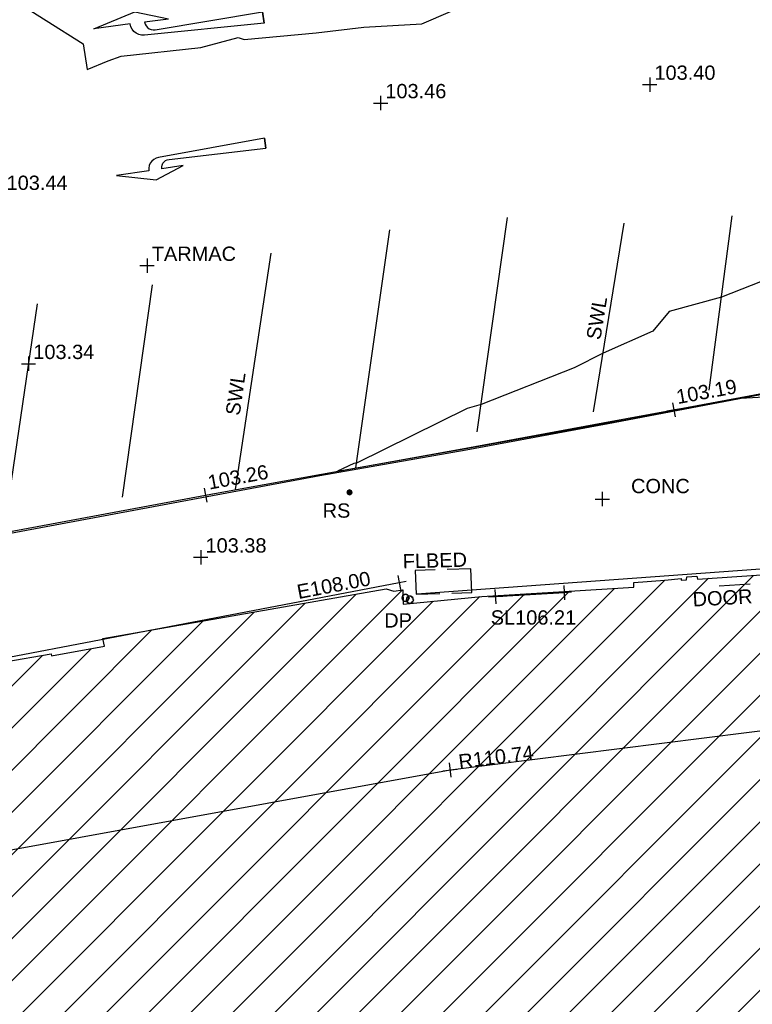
# Model space of a CAD drawing. Extents: x 635157 to 635442, y 694407 to 694910.
# Tile 46 of 104: x 635280 to 635295, y 694595 to 694615. Entities that reach past the tile are written whole.
import ezdxf

# ---------------------------------------------------------------- set-up
doc = ezdxf.new("R2010")
doc.units = 0
doc.header["$MEASUREMENT"] = 0
doc.linetypes.add('DASHED', pattern=[0.75, 0.5, -0.25])
doc.layers.get('0').update_dxf_attribs({"color": 12, "linetype": 'CONTINUOUS'})
for name, color, linetype in [('BUILDING', 5, 'CONTINUOUS'), ('CONTOURS_MINOR', 132, 'CONTINUOUS'), ('DOOR', 7, 'CONTINUOUS'), ('DOOR_TXT', 7, 'CONTINUOUS'), ('DOWNPIPE', 151, 'CONTINUOUS'), ('DOWNPIPE_TXT', 151, 'CONTINUOUS'), ('EAVE', 3, 'CONTINUOUS'), ('EAVE_LVL', 3, 'CONTINUOUS'), ('FLOWER_BED', 40, 'DASHED'), ('FLOWER_BED_TXT', 40, 'CONTINUOUS'), ('HATCHING', 4, 'CONTINUOUS'), ('KERB_BOTTOM', 172, 'CONTINUOUS'), ('KERB_BOTTOM_LVL', 172, 'CONTINUOUS'), ('KERB_TOP', 2, 'CONTINUOUS'), ('MARKINGS_WHITE_LINE', 9, 'CONTINUOUS'), ('MARKINGS_WHITE_LINE_TXT', 9, 'CONTINUOUS'), ('RIDGE', 6, 'CONTINUOUS'), ('RIDGE_LVL', 6, 'CONTINUOUS'), ('ROAD_MARKINGS', 9, 'CONTINUOUS'), ('ROADSIGN', 132, 'CONTINUOUS'), ('ROADSIGN_TXT', 132, 'CONTINUOUS'), ('SOFFIT', 212, 'CONTINUOUS'), ('SOFFIT_LVL', 212, 'CONTINUOUS'), ('SPOT_HEIGHTS', 92, 'CONTINUOUS'), ('SPOT_HEIGHTS_LVL', 92, 'CONTINUOUS'), ('TEXT', 7, 'CONTINUOUS'), ('TEXT_TXT', 7, 'CONTINUOUS')]:
    doc.layers.add(name, color=color, linetype=linetype)
doc.styles.add('Arial', font='arial.ttf')

# ---------------------------------------------------------------- blocks, each defined once
blk = doc.blocks.new('AR_R')
at = {"color": 0, "linetype": 'ByBlock', "flags": 128}
for points in [[(0.198444, -0.016666), (0.196889, -0.004222), (0.192666, 0.007778), (0.185778, 0.018222), (0.176667, 0.026889), (0.165778, 0.033333), (0.154, 0.037111), (0.141333, 0.038), (-0.5, 0.016667), (-0.5, 0.083333), (-0.5, 0.016667), (-0.5, 0.083333), (0.209333, 0.059778), (0.226, 0.057556), (0.242, 0.051778), (0.256222, 0.042667), (0.268, 0.030667), (0.276889, 0.016222), (0.282444, 0.000222), (0.284444, -0.016666), (0.5, -0.016666), (0.246, -0.083333), (0.055556, -0.016666)], [(0.198444, -0.016666), (0.055556, -0.016666)]]:
    blk.add_lwpolyline(points, dxfattribs=at)
blk = doc.blocks.new('SPOT')
at = {"color": 0, "linetype": 'ByBlock', "flags": 128}
for points in [[(-0.5, 0), (0.5, 0)], [(0, 0.5), (0, -0.5)]]:
    blk.add_lwpolyline(points, dxfattribs=at)
blk = doc.blocks.new('MH_CIR1')
at = {"color": 0, "linetype": 'ByBlock', "flags": 128}
for points in [[(0.5, 0), (0.475, 0.154), (0.404, 0.293), (0.293, 0.404), (0.154, 0.475), (0, 0.5), (-0.154, 0.475), (-0.293, 0.404), (-0.404, 0.293), (-0.475, 0.154), (-0.5, 0), (-0.475, -0.154), (-0.404, -0.293), (-0.293, -0.404), (-0.154, -0.475), (0, -0.5), (0.154, -0.475), (0.293, -0.404), (0.404, -0.293), (0.475, -0.154)], [(0.49, 0), (0.466, 0.151), (0.396, 0.288), (0.288, 0.396), (0.151, 0.466), (0, 0.49), (-0.151, 0.466), (-0.288, 0.396), (-0.396, 0.288), (-0.466, 0.151), (-0.49, 0), (-0.466, -0.151), (-0.396, -0.288), (-0.288, -0.396), (-0.151, -0.466), (0, -0.49), (0.151, -0.466), (0.288, -0.396), (0.396, -0.288), (0.466, -0.151)], [(0.471, 0), (0.448, 0.145), (0.381, 0.276), (0.276, 0.381), (0.145, 0.448), (0, 0.471), (-0.145, 0.448), (-0.276, 0.381), (-0.381, 0.276), (-0.448, 0.145), (-0.471, 0), (-0.448, -0.145), (-0.381, -0.276), (-0.276, -0.381), (-0.145, -0.448), (0, -0.471), (0.145, -0.448), (0.276, -0.381), (0.381, -0.276), (0.448, -0.145)], [(0.471, 0), (0.448, -0.145)], [(0.49, 0), (0.466, -0.151)], [(0.5, 0), (0.475, -0.154)]]:
    blk.add_lwpolyline(points, dxfattribs=at)
blk = doc.blocks.new('MH_CIR2')
at = {"color": 0, "linetype": 'ByBlock', "flags": 128}
for points in [[(0.5, 0), (0.475, 0.154), (0.404, 0.293), (0.293, 0.404), (0.154, 0.475), (0, 0.5), (-0.154, 0.475), (-0.293, 0.404), (-0.404, 0.293), (-0.475, 0.154), (-0.5, 0), (-0.475, -0.154), (-0.404, -0.293), (-0.293, -0.404), (-0.154, -0.475), (0, -0.5), (0.154, -0.475), (0.293, -0.404), (0.404, -0.293), (0.475, -0.154)], [(-0.499, -0.033), (0.033, 0.499)], [(-0.496, 0.06), (-0.06, 0.496)], [(-0.488, -0.111), (0.111, 0.488)], [(-0.467, -0.18), (0.18, 0.467)], [(-0.467, 0.179), (-0.179, 0.467)], [(-0.438, -0.241), (0.241, 0.438)], [(-0.403, -0.296), (0.296, 0.403)], [(-0.362, -0.345), (0.345, 0.362)], [(-0.315, -0.388), (0.388, 0.315)], [(-0.263, -0.425), (0.425, 0.263)], [(-0.204, -0.456), (0.456, 0.204)], [(-0.138, -0.48), (0.48, 0.138)], [(-0.064, -0.496), (0.496, 0.064)], [(0.5, 0), (0.475, -0.154)], [(0.022, -0.5), (0.5, -0.022)], [(0.128, -0.483), (0.483, -0.128)], [(0.305, -0.396), (0.396, -0.305)]]:
    blk.add_lwpolyline(points, dxfattribs=at)
blk = doc.blocks.new('AR_L')
at = {"color": 0, "linetype": 'ByBlock', "flags": 128}
for points in [[(0.198444, 0.016667), (0.196889, 0.004), (0.192667, -0.007778), (0.185778, -0.018222), (0.176667, -0.026889), (0.165778, -0.033333), (0.154, -0.037111), (0.141333, -0.038), (-0.5, -0.016666), (-0.5, -0.083333), (-0.5, -0.016666), (-0.5, -0.083333), (0.209333, -0.059778), (0.226, -0.057555), (0.242, -0.051778), (0.256222, -0.042666), (0.268, -0.030667), (0.276889, -0.016222), (0.282667, -0.000222), (0.284444, 0.016667), (0.5, 0.016667), (0.246, 0.083333), (0.055556, 0.016667)], [(0.055556, 0.016667), (0.198444, 0.016667)]]:
    blk.add_lwpolyline(points, dxfattribs=at)

msp = doc.modelspace()

# ---------------------------------------------------------------- hatches: boundary and pattern name
at = {"layer": 'HATCHING'}
h = msp.add_hatch(dxfattribs=at)
h.set_pattern_fill('ANSI31', color=256, scale=5)
h.paths.add_polyline_path([(635260.896, 694581.354), (635271.301, 694591.065), (635302.17, 694594.765), (635349.044, 694556.282), (635353.774, 694561.666), (635353.181, 694562.179), (635353.055, 694562.037), (635351.178, 694563.755), (635351.308, 694563.906), (635351.141, 694564.051), (635351.119, 694564.026), (635350.843, 694564.274), (635350.862, 694564.294), (635350.686, 694564.453), (635350.533, 694564.296), (635349.664, 694565.097), (635349.71, 694565.154), (635347.832, 694566.742), (635347.894, 694566.828), (635347.718, 694566.973), (635347.707, 694566.961), (635346.72, 694567.821), (635346.732, 694567.838), (635346.558, 694567.99), (635346.546, 694567.975), (635345.859, 694568.571), (635345.865, 694568.583), (635345.698, 694568.727), (635345.688, 694568.715), (635344.083, 694570.124), (635344.099, 694570.146), (635343.918, 694570.294), (635343.798, 694570.159), (635343.063, 694570.784), (635343.185, 694570.943), (635342.999, 694571.098), (635342.982, 694571.081), (635342.693, 694571.338), (635342.705, 694571.348), (635342.521, 694571.507), (635342.418, 694571.399), (635341.445, 694572.255), (635341.534, 694572.365), (635341.47, 694572.411), (635341.455, 694572.387), (635340.578, 694573.191), (635339.399, 694574.235), (635338.84, 694574.706), (635338.028, 694573.821), (635337.712, 694574.119), (635337.6, 694574.019), (635335.874, 694575.784), (635335.936, 694575.841), (635335.085, 694576.725), (635334.129, 694577.654), (635333.916, 694577.86), (635333.928, 694577.875), (635333.617, 694578.184), (635333.563, 694578.139), (635332.016, 694579.701), (635330.59, 694581.108), (635329.975, 694581.705), (635329.198, 694582.551), (635328.055, 694583.661), (635326.6, 694585.113), (635325.119, 694586.549), (635322.835, 694588.781), (635321.641, 694589.943), (635321.587, 694589.924), (635320.899, 694590.603), (635320.931, 694590.661), (635320.077, 694591.49), (635318.84, 694592.759), (635317.992, 694591.945), (635315.632, 694594.419), (635315.7, 694594.487), (635315.499, 694594.72), (635315.418, 694594.651), (635314.164, 694595.953), (635313.759, 694596.331), (635313.805, 694596.375), (635313.029, 694597.193), (635313.087, 694597.254), (635312.906, 694597.451), (635312.794, 694597.369), (635312.012, 694598.213), (635311.038, 694599.21), (635309.335, 694600.978), (635307.47, 694602.911), (635304.955, 694605.524), (635303.752, 694606.799), (635302.484, 694605.988), (635300.455, 694604.654), (635298.629, 694603.434), (635298.438, 694603.818), (635298.325, 694603.814), (635298.327, 694603.847), (635298.083, 694603.826), (635298.087, 694603.776), (635296.479, 694603.652), (635293.791, 694603.475), (635293.781, 694603.537), (635293.565, 694603.519), (635293.563, 694603.456), (635293.45, 694603.451), (635293.447, 694603.485), (635293.107, 694603.455), (635292.457, 694603.402), (635292.456, 694603.306), (635290.989, 694603.213), (635289.262, 694603.112), (635287.612, 694602.948), (635287.604, 694603.252), (635287.416, 694603.223), (635287.256, 694603.269), (635281.306, 694602.227), (635281.338, 694602.064), (635280.227, 694601.865), (635280.217, 694601.904), (635279.242, 694601.735), (635279.244, 694601.683), (635278.789, 694601.62), (635278.769, 694601.715), (635278.257, 694601.629), (635278.298, 694601.375), (635277.296, 694601.174), (635277.281, 694601.244), (635274.164, 694600.654), (635274.126, 694600.831), (635273.595, 694600.745), (635273.612, 694600.622), (635272.842, 694600.47), (635272.813, 694600.568), (635272.69, 694600.549), (635272.676, 694600.612), (635272.506, 694600.585), (635272.553, 694600.411), (635271.624, 694600.26), (635271.597, 694600.409), (635271.438, 694600.384), (635271.46, 694600.264), (635269.72, 694599.945), (635269.695, 694600.056), (635269.536, 694600.046), (635269.541, 694600.005), (635269.265, 694599.968), (635269.261, 694599.967), (635269.144, 694599.95), (635269.122, 694599.987), (635268.658, 694599.882), (635267.659, 694599.738), (635266.935, 694599.607), (635266.712, 694599.546), (635265.842, 694599.272), (635265.403, 694599.095), (635264.859, 694598.857), (635264.136, 694598.433), (635263.654, 694598.103), (635262.693, 694597.37), (635261.849, 694596.651), (635259.968, 694594.782), (635259.541, 694594.369), (635258.504, 694593.222), (635256.117, 694590.796), (635253.887, 694588.515), (635252.136, 694586.755), (635250.468, 694585.014), (635250.565, 694584.943), (635249.029, 694581.573), (635248.94, 694581.578), (635248.779, 694581.392), (635247.257, 694578.117), (635247.377, 694578.059), (635246.22, 694575.47), (635245.413, 694573.695), (635245.572, 694573.625), (635244.602, 694570.924), (635243.592, 694568.147), (635242.992, 694566.524), (635240.926, 694560.703), (635239.925, 694557.907), (635245.673, 694555.119), (635244.622, 694553.171), (635249.369, 694550.738)])
h.paths.add_polyline_path([(635270.502, 694638.968), (635270.355, 694639.656), (635270.099, 694640.004), (635269.974, 694639.978), (635269.234, 694643.744), (635269.342, 694643.767), (635269.322, 694643.86), (635269.242, 694644.227), (635269.151, 694644.211), (635268.126, 694649.09), (635268.266, 694649.619), (635268.08, 694650.298), (635262.499, 694648.76), (635259.61, 694648.002), (635225.189, 694638.19), (635237.908, 694599.325), (635242.215, 694595.061), (635244.529, 694597.421), (635244.865, 694597.09), (635248.377, 694600.666), (635250.023, 694602.336), (635250.364, 694602.639), (635250.72, 694602.87), (635250.698, 694602.901), (635252.308, 694603.821), (635255.825, 694605.85), (635255.94, 694605.85), (635256.514, 694606.137), (635259.703, 694607.669), (635261.154, 694608.348), (635261.139, 694608.382), (635261.151, 694608.399), (635261.188, 694608.448), (635260.972, 694608.904), (635261.113, 694608.973), (635261.105, 694608.989), (635261.031, 694609.127), (635260.896, 694609.058), (635260.202, 694610.586), (635260.203, 694610.588), (635259.597, 694612.012), (635259.717, 694612.064), (635259.651, 694612.203), (635259.536, 694612.162), (635258.725, 694613.987), (635258.337, 694613.809), (635257.392, 694616.735), (635256.656, 694618.938), (635255.872, 694621.37), (635255.365, 694622.98), (635255.419, 694622.997), (635255.365, 694623.176), (635255.303, 694623.159), (635255.002, 694624.184), (635254.671, 694625.049), (635254.654, 694625.14), (635253.695, 694628.085), (635253.599, 694628.411), (635253.627, 694628.424), (635253.582, 694628.588), (635253.565, 694628.583), (635253.222, 694629.782), (635252.99, 694630.62), (635252.935, 694630.823), (635252.666, 694631.806), (635252.688, 694631.826), (635252.644, 694631.972), (635252.615, 694631.966), (635252.05, 694634.086), (635255.212, 694634.914), (635261.489, 694636.563), (635266.455, 694637.838)])
h.paths.add_polyline_path([(635338.032, 694573.749), (635339.246, 694572.538), (635339.571, 694572.863), (635338.357, 694574.074)], flags=24)
h.paths.add_polyline_path([(635338.362, 694574.085), (635339.705, 694573.019), (635339.99, 694573.379), (635338.647, 694574.445)], flags=24)
h.paths.add_polyline_path([(635296.307, 694603.056), (635297.717, 694603.14), (635297.689, 694603.605), (635296.279, 694603.521)], flags=24)
h.paths.add_polyline_path([(635346.194, 694563.401), (635347.496, 694562.25), (635347.8, 694562.594), (635346.499, 694563.745)], flags=24)
h.paths.add_polyline_path([(635337.06, 694571.164), (635338.372, 694570.023), (635338.673, 694570.37), (635337.362, 694571.51)], flags=24)
h.paths.add_polyline_path([(635322.848, 694583.779), (635324.088, 694582.561), (635324.41, 694582.889), (635323.171, 694584.107)], flags=24)
h.paths.add_polyline_path([(635313.707, 694592.249), (635314.942, 694591.031), (635315.259, 694591.352), (635314.024, 694592.571)], flags=24)
h.paths.add_polyline_path([(635310.682, 694595.119), (635311.842, 694593.825), (635312.185, 694594.132), (635311.025, 694595.425)], flags=24)
h.paths.add_polyline_path([(635301.949, 694604.142), (635303.164, 694602.9), (635303.493, 694603.222), (635302.277, 694604.463)], flags=24)
h.paths.add_polyline_path([(635288.728, 694599.403), (635290.452, 694599.62), (635290.394, 694600.076), (635288.67, 694599.858)], flags=24)
h.paths.add_polyline_path([(635275.157, 694596.947), (635276.867, 694597.257), (635276.785, 694597.709), (635275.075, 694597.399)], flags=24)
h.paths.add_polyline_path([(635263.764, 694594.411), (635265.448, 694594.838), (635265.335, 694595.284), (635263.651, 694594.857)], flags=24)
h.paths.add_polyline_path([(635253.188, 694583.417), (635254.398, 694584.664), (635254.068, 694584.984), (635252.858, 694583.737)], flags=24)
h.paths.add_polyline_path([(635314.826, 694591.686), (635317.056, 694591.686), (635317.056, 694592.151), (635314.826, 694592.151)], flags=24)
h.paths.add_polyline_path([(635312.651, 694593.851), (635314.881, 694593.851), (635314.881, 694594.316), (635312.651, 694594.316)], flags=24)
h.paths.add_polyline_path([(635313.667, 694592.579), (635315.918, 694592.579), (635315.918, 694593.039), (635313.667, 694593.039)], flags=24)
h.paths.add_polyline_path([(635337.042, 694573.36), (635337.774, 694573.36), (635337.774, 694573.81), (635337.042, 694573.81)], flags=24)
h.paths.add_polyline_path([(635318.31, 694591.806), (635319.042, 694591.806), (635319.042, 694592.256), (635318.31, 694592.256)], flags=24)
h.paths.add_polyline_path([(635309.965, 694598.888), (635310.697, 694598.888), (635310.697, 694599.338), (635309.965, 694599.338)], flags=24)
h.paths.add_polyline_path([(635310.527, 694598.751), (635311.516, 694597.742), (635311.848, 694598.068), (635310.859, 694599.077)], flags=24)
h.paths.add_polyline_path([(635312.237, 694597.067), (635313.167, 694596.003), (635313.517, 694596.31), (635312.588, 694597.373)], flags=24)
h.paths.add_polyline_path([(635322.492, 694587.943), (635323.493, 694586.946), (635323.822, 694587.276), (635322.821, 694588.273)], flags=24)
h.paths.add_polyline_path([(635324.77, 694585.838), (635325.757, 694584.828), (635326.09, 694585.154), (635325.103, 694586.164)], flags=24)
h.paths.add_polyline_path([(635328.178, 694581.946), (635329.177, 694580.947), (635329.506, 694581.276), (635328.507, 694582.275)], flags=24)
h.paths.add_polyline_path([(635335.579, 694575.244), (635336.558, 694574.226), (635336.893, 694574.549), (635335.915, 694575.567)], flags=24)
h.paths.add_polyline_path([(635340.841, 694572.034), (635341.933, 694571.139), (635342.228, 694571.499), (635341.136, 694572.394)], flags=24)
h.paths.add_polyline_path([(635342.411, 694570.715), (635343.434, 694569.74), (635343.755, 694570.077), (635342.733, 694571.052)], flags=24)
h.paths.add_polyline_path([(635349.001, 694564.982), (635350.059, 694564.047), (635350.367, 694564.396), (635349.309, 694565.331)], flags=24)
h.paths.add_polyline_path([(635351.233, 694562.997), (635352.267, 694562.034), (635352.584, 694562.375), (635351.55, 694563.338)], flags=24)
h.paths.add_polyline_path([(635319.575, 694590.969), (635320.591, 694589.988), (635320.914, 694590.323), (635319.898, 694591.304)], flags=24)
h.paths.add_polyline_path([(635276.935, 694600.547), (635278.327, 694600.787), (635278.247, 694601.246), (635276.855, 694601.006)], flags=24)
h.paths.add_polyline_path([(635271.242, 694599.626), (635272.638, 694599.84), (635272.567, 694600.3), (635271.171, 694600.086)], flags=24)
h.paths.add_polyline_path([(635293.625, 694602.811), (635295.035, 694602.888), (635295.01, 694603.353), (635293.599, 694603.276)], flags=24)
h.paths.add_polyline_path([(635298.296, 694602.545), (635300.059, 694602.545), (635300.059, 694603.011), (635298.296, 694603.011)], flags=24)
h.paths.add_polyline_path([(635298.298, 694602.883), (635299.03, 694602.883), (635299.03, 694603.333), (635298.298, 694603.333)], flags=24)
h.paths.add_polyline_path([(635301.729, 694604.552), (635302.841, 694605.423), (635302.554, 694605.789), (635301.442, 694604.918)], flags=24)
h.paths.add_polyline_path([(635287.138, 694602.382), (635287.87, 694602.382), (635287.87, 694602.832), (635287.138, 694602.832)], flags=24)
h.paths.add_polyline_path([(635289.373, 694602.436), (635291.322, 694602.436), (635291.322, 694602.901), (635289.373, 694602.901)], flags=24)
h.paths.add_polyline_path([(635266.739, 694599.026), (635267.973, 694599.224), (635267.899, 694599.683), (635266.665, 694599.485)], flags=24)
h.paths.add_polyline_path([(635267.196, 694597.975), (635268.577, 694598.272), (635268.479, 694598.727), (635267.098, 694598.43)], flags=24)
h.paths.add_polyline_path([(635261.894, 694596.529), (635264.123, 694596.529), (635264.123, 694596.995), (635261.894, 694596.995)], flags=24)
h.paths.add_polyline_path([(635260.136, 694594.825), (635262.365, 694594.825), (635262.365, 694595.291), (635260.136, 694595.291)], flags=24)
h.paths.add_polyline_path([(635260.961, 694595.684), (635263.212, 694595.684), (635263.212, 694596.144), (635260.961, 694596.144)], flags=24)
h.paths.add_polyline_path([(635245.605, 694573.179), (635246.337, 694573.179), (635246.337, 694573.629), (635245.605, 694573.629)], flags=24)
h.paths.add_polyline_path([(635244.39, 694569.945), (635245.122, 694569.945), (635245.122, 694570.395), (635244.39, 694570.395)], flags=24)
h.paths.add_polyline_path([(635249.677, 694581.168), (635250.217, 694582.473), (635249.787, 694582.651), (635249.247, 694581.346)], flags=24)
h.paths.add_polyline_path([(635251.026, 694584.944), (635251.758, 694584.944), (635251.758, 694585.394), (635251.026, 694585.394)], flags=24)
h.paths.add_polyline_path([(635252.644, 694586.001), (635253.645, 694586.997), (635253.317, 694587.327), (635252.315, 694586.331)], flags=24)
h.paths.add_polyline_path([(635259.035, 694592.847), (635260, 694593.878), (635259.66, 694594.197), (635258.695, 694593.165)], flags=24)
h.paths.add_polyline_path([(635245.28, 694570.874), (635245.706, 694572.221), (635245.262, 694572.361), (635244.836, 694571.014)], flags=24)
h.paths.add_polyline_path([(635242.623, 694563.839), (635243.086, 694565.174), (635242.646, 694565.327), (635242.183, 694563.992)], flags=24)
h.paths.add_polyline_path([(635266.435, 694637.96), (635267.836, 694638.269), (635267.737, 694638.718), (635266.336, 694638.408)], flags=24)
h.paths.add_polyline_path([(635258.708, 694636.072), (635260.764, 694636.526), (635260.667, 694636.965), (635258.61, 694636.511)], flags=24)
h.paths.add_polyline_path([(635252.819, 694634.329), (635254.22, 694634.638), (635254.121, 694635.087), (635252.72, 694634.778)], flags=24)
h.paths.add_polyline_path([(635269.538, 694643.977), (635269.962, 694641.914), (635270.403, 694642.005), (635269.978, 694644.068)], flags=25)
h.paths.add_polyline_path([(635270.291, 694640.94), (635270.58, 694639.534), (635271.031, 694639.627), (635270.742, 694641.033)], flags=9)
h.paths.add_polyline_path([(635257.245, 694610.068), (635257.909, 694608.462), (635258.334, 694608.638), (635257.67, 694610.244)], flags=24)
h.paths.add_polyline_path([(635252.33, 694633.92), (635252.812, 694632.274), (635253.253, 694632.404), (635252.771, 694634.049)], flags=25)
h.paths.add_polyline_path([(635260.376, 694610.927), (635261.081, 694609.364), (635261.5, 694609.553), (635260.795, 694611.116)], flags=25)
h.paths.add_polyline_path([(635245.409, 694596.693), (635246.61, 694597.918), (635246.282, 694598.24), (635245.081, 694597.015)], flags=25)
h.paths.add_polyline_path([(635254.342, 694604.103), (635255.841, 694604.935), (635255.618, 694605.337), (635254.119, 694604.504)], flags=25)
h.paths.add_polyline_path([(635243.062, 694594.212), (635244.256, 694595.443), (635243.926, 694595.763), (635242.732, 694594.533)], flags=25)
h.paths.add_polyline_path([(635240.944, 694596.988), (635242.153, 694598.236), (635241.823, 694598.556), (635240.614, 694597.308)], flags=24)
h.paths.add_polyline_path([(635248.926, 694605.338), (635250.44, 694606.192), (635250.214, 694606.592), (635248.7, 694605.738)], flags=24)
h.paths.add_polyline_path([(635254.026, 694614.719), (635254.535, 694613.058), (635254.975, 694613.193), (635254.465, 694614.854)], flags=24)
h.paths.add_polyline_path([(635250.542, 694625.567), (635251.051, 694623.906), (635251.49, 694624.04), (635250.981, 694625.702)], flags=24)
h.paths.add_polyline_path([(635250.049, 694629.572), (635250.534, 694627.903), (635250.976, 694628.032), (635250.49, 694629.7)], flags=24)
h.paths.add_polyline_path([(635247.541, 694637.653), (635248.026, 694635.984), (635248.467, 694636.113), (635247.982, 694637.781)], flags=24)
h.paths.add_polyline_path([(635260.999, 694607.247), (635261.863, 694608.392), (635261.496, 694608.669), (635260.632, 694607.524)], flags=25)
h.paths.add_polyline_path([(635251.37, 694633.841), (635251.768, 694632.486), (635252.215, 694632.617), (635251.817, 694633.973)], flags=24)
h.paths.add_polyline_path([(635252.184, 694630.91), (635252.612, 694629.564), (635253.055, 694629.705), (635252.628, 694631.051)], flags=24)
h.paths.add_polyline_path([(635253.951, 694625.37), (635254.39, 694624.028), (635254.832, 694624.172), (635254.394, 694625.515)], flags=24)
h.paths.add_polyline_path([(635256.233, 694618.497), (635256.652, 694617.148), (635257.097, 694617.286), (635256.678, 694618.635)], flags=24)
h.paths.add_polyline_path([(635255.481, 694620.937), (635255.908, 694619.591), (635256.352, 694619.732), (635255.925, 694621.078)], flags=24)
h.paths.add_polyline_path([(635257.286, 694615.379), (635257.707, 694614.03), (635258.151, 694614.169), (635257.731, 694615.518)], flags=24)
h.paths.add_polyline_path([(635258.306, 694613.401), (635258.868, 694612.105), (635259.296, 694612.291), (635258.733, 694613.586)], flags=24)
h.paths.add_polyline_path([(635259.07, 694611.75), (635259.622, 694610.449), (635260.051, 694610.631), (635259.498, 694611.932)], flags=24)
h.paths.add_polyline_path([(635255.141, 694605.853), (635255.873, 694605.853), (635255.873, 694606.303), (635255.141, 694606.303)], flags=24)
h.paths.add_polyline_path([(635251.711, 694603.1), (635252.606, 694603.1), (635252.606, 694603.55), (635251.711, 694603.55)], flags=25)
h.paths.add_polyline_path([(635248.579, 694600.986), (635249.519, 694602.04), (635249.172, 694602.35), (635248.231, 694601.296)], flags=24)
h.paths.add_polyline_path([(635250.507, 694603.219), (635251.747, 694603.895), (635251.524, 694604.304), (635250.284, 694603.628)], flags=24)
h.paths.add_polyline_path([(635248.752, 694599.469), (635250.268, 694601.005), (635249.936, 694601.332), (635248.421, 694599.796)], flags=25)
h.paths.add_polyline_path([(635248.891, 694600.248), (635249.899, 694601.27), (635249.572, 694601.592), (635248.564, 694600.571)], flags=25)

# ---------------------------------------------------------------- linework, layer by layer
at = {"layer": 'BUILDING'}
msp.add_polyline3d([(635279.242, 694601.735, 103.438), (635280.217, 694601.904, 103.443), (635280.227, 694601.865, 103.446), (635281.338, 694602.064, 103.444), (635281.306, 694602.227, 103.441), (635287.256, 694603.269, 103.414), (635287.416, 694603.223, 103.41), (635287.604, 694603.252, 103.399), (635287.612, 694602.948, 103.406), (635289.262, 694603.112, 103.443), (635290.989, 694603.213, 103.453), (635292.456, 694603.306, 103.447), (635292.457, 694603.402, 103.446), (635293.107, 694603.455, 103.443), (635293.447, 694603.485, 103.434), (635293.45, 694603.451, 103.438), (635293.563, 694603.456, 103.438), (635293.565, 694603.519, 103.437), (635293.781, 694603.537, 103.443), (635293.791, 694603.475, 103.441), (635296.479, 694603.652, 103.42)], dxfattribs=at)
at = {"layer": 'CONTOURS_MINOR'}
for points in [[(635278.553, 694616.185, 103.5), (635280.891, 694614.71, 103.5), (635280.972, 694614.168, 103.5), (635281.416, 694614.351, 103.5), (635281.691, 694614.446, 103.5), (635283.361, 694614.628, 103.5), (635284.146, 694614.837, 103.5), (635284.271, 694614.801, 103.5), (635285.783, 694614.937, 103.5), (635286.784, 694615.06, 103.5), (635288.004, 694615.127, 103.5), (635290.365, 694616.145, 103.5)], [(635295.348, 694609.8, 103.25), (635294.296, 694609.393, 103.25), (635293.199, 694609.088, 103.25), (635292.857, 694608.68, 103.25), (635291.81, 694608.212, 103.25), (635291.201, 694607.905, 103.25), (635289.247, 694607.14, 103.25), (635288.956, 694607.053, 103.25), (635286.628, 694605.906, 103.25), (635286.578, 694605.897, 103.25), (635286.234, 694605.739, 103.25), (635288.928, 694606.213, 103.25), (635290.586, 694606.513, 103.25), (635292.24, 694606.808, 103.25), (635294.706, 694607.271, 103.25), (635296.28, 694607.363, 103.25)]]:
    msp.add_polyline3d(points, dxfattribs=at)
at = {"layer": 'DOOR'}
msp.add_polyline3d([(635294.899, 694603.37, 105.149), (635294.247, 694603.325, 105.209)], dxfattribs=at)
at = {"layer": 'EAVE'}
for points in [[(635287.901, 694603.162, 108.24), (635298.484, 694603.934, 108.297)], [(635272.879, 694600.603, 107.992), (635287.529, 694603.402, 107.996)]]:
    msp.add_polyline3d(points, dxfattribs=at)
at = {"layer": 'FLOWER_BED'}
msp.add_polyline3d([(635287.881, 694603.156, 103.411), (635289.05, 694603.195, 103.411), (635289.034, 694603.691, 103.411), (635287.865, 694603.652, 103.411)], close=True, dxfattribs=at)
at = {"layer": 'KERB_BOTTOM'}
msp.add_polyline3d([(635276.496, 694603.939, 103.261), (635283.459, 694605.235, 103.264), (635284.342, 694605.399, 103.264), (635288.926, 694606.222, 103.23), (635291.805, 694606.754, 103.205), (635293.296, 694607.029, 103.192), (635296.384, 694607.598, 103.164)], dxfattribs=at)
at = {"layer": 'KERB_TOP'}
msp.add_polyline3d([(635276.503, 694603.903, 103.342), (635285.86, 694605.647, 103.325), (635288.933, 694606.186, 103.311), (635291.913, 694606.74, 103.268), (635296.406, 694607.593, 103.239)], dxfattribs=at)
at = {"layer": 'MARKINGS_WHITE_LINE'}
for points in [[(635289.166, 694606.568, 103.232), (635289.801, 694611.059, 103.373)], [(635294.038, 694607.441, 103.179), (635294.521, 694611.098, 103.312)], [(635286.614, 694605.807, 103.247), (635287.33, 694610.806, 103.389)], [(635291.61, 694606.983, 103.214), (635292.254, 694610.945, 103.33)], [(635284.088, 694605.352, 103.264), (635284.836, 694610.312, 103.389)], [(635281.717, 694605.196, 103.265), (635282.347, 694609.649, 103.389)], [(635279.274, 694604.767, 103.28), (635279.931, 694609.25, 103.38)]]:
    msp.add_polyline3d(points, dxfattribs=at)
at = {"layer": 'RIDGE'}
msp.add_polyline3d([(635275.021, 694597.005, 110.752), (635288.595, 694599.468, 110.738), (635298.379, 694600.701, 110.812)], dxfattribs=at)
at = {"layer": 'SOFFIT'}
msp.add_polyline3d([(635290.999, 694603.189, 106.229), (635289.555, 694603.103, 106.205)], dxfattribs=at)
at = {"layer": 'SPOT_HEIGHTS'}
for p in [(635292.788, 694613.852, 103.399), (635287.136, 694613.465, 103.461), (635279.742, 694607.992, 103.343), (635283.359, 694603.931, 103.38)]:
    msp.add_point(p, dxfattribs=at)

# ---------------------------------------------------------------- block references
at = {"layer": 'DOWNPIPE', "xscale": 0.15, "yscale": 0.15, "zscale": 0.15}
for p in [(635287.659, 694603.08, 103.405), (635287.751, 694603.042, 103.41)]:
    msp.add_blockref('MH_CIR1', p, dxfattribs=at)
at = {"layer": 'EAVE_LVL', "xscale": 0.3, "yscale": 0.3, "zscale": 0.3, "rotation": 10.816463}
msp.add_blockref('SPOT', (635287.529, 694603.402, 107.996), dxfattribs=at)
at = {"layer": 'KERB_BOTTOM_LVL', "xscale": 0.3, "yscale": 0.3, "zscale": 0.3}
for p, rotation in [((635293.296, 694607.029, 103.192), 10.443526), ((635283.459, 694605.235, 103.264), 10.541154)]:
    msp.add_blockref('SPOT', p, dxfattribs=dict(at, rotation=rotation))
at = {"layer": 'RIDGE_LVL', "xscale": 0.2999999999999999, "yscale": 0.2999999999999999, "zscale": 0.2999999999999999, "rotation": 7.182669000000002}
msp.add_blockref('SPOT', (635288.595, 694599.468, 110.738), dxfattribs=at)
at = {"layer": 'ROAD_MARKINGS'}
for name, p, xscale, yscale, rotation in [('AR_R', (635282.886, 694615.201, 103.517), 3.560964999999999, 3.560964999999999, 187.6058849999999), ('AR_L', (635283.159, 694612.229, 103.452), 3.184743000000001, 3.184743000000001, 188.422803)]:
    msp.add_blockref(name, p, dxfattribs=dict(at, xscale=xscale, yscale=yscale, rotation=rotation))
at = {"layer": 'ROADSIGN', "xscale": 0.1, "yscale": 0.1, "zscale": 0.1}
msp.add_blockref('MH_CIR2', (635286.482, 694605.294, 103.349), dxfattribs=at)
at = {"layer": 'SOFFIT', "xscale": 0.3, "yscale": 0.3, "zscale": 0.3, "rotation": 183.411196}
for p in [(635290.999, 694603.189, 106.229), (635289.555, 694603.103, 106.205)]:
    msp.add_blockref('SPOT', p, dxfattribs=at)
at = {"layer": 'SPOT_HEIGHTS_LVL', "xscale": 0.3, "yscale": 0.3, "zscale": 0.3}
for p in [(635292.788, 694613.852, 103.399), (635287.136, 694613.465, 103.461), (635279.742, 694607.992, 103.343), (635283.359, 694603.931, 103.38)]:
    msp.add_blockref('SPOT', p, dxfattribs=at)
at = {"layer": 'TEXT', "xscale": 0.3, "yscale": 0.3, "zscale": 0.3}
for p in [(635282.231, 694610.052, 103.382), (635291.793, 694605.153, 0.044)]:
    msp.add_blockref('SPOT', p, dxfattribs=at)

# ---------------------------------------------------------------- texts
at = {"layer": 'DOOR_TXT', "style": 'Arial'}
msp.add_text('DOOR', height=0.3, rotation=3.1239, dxfattribs=at).set_placement((635293.698, 694602.898))
at = {"layer": 'DOWNPIPE_TXT', "style": 'Arial'}
msp.add_text('DP', height=0.3, dxfattribs=at).set_placement((635287.213, 694602.457))
at = {"layer": 'EAVE_LVL', "style": 'Arial'}
msp.add_text('E108.00', height=0.3, rotation=10.8165, dxfattribs=at).set_placement((635285.413, 694603.055))
at = {"layer": 'FLOWER_BED_TXT', "style": 'Arial'}
msp.add_text('FLBED', height=0.3, rotation=1.669, dxfattribs=at).set_placement((635287.605, 694603.696))
at = {"layer": 'KERB_BOTTOM_LVL', "style": 'Arial'}
for s, rotation, p in [('103.19', 10.4435, (635293.377, 694607.146)), ('103.26', 10.5412, (635283.539, 694605.351))]:
    msp.add_text(s, height=0.3, rotation=rotation, dxfattribs=at).set_placement(p)
at = {"layer": 'MARKINGS_WHITE_LINE_TXT', "style": 'Arial'}
for rotation, p in [(80.7676, (635291.752, 694608.48)), (81.9474, (635284.176, 694606.894))]:
    msp.add_text('SWL', height=0.3, rotation=rotation, dxfattribs=at).set_placement(p)
at = {"layer": 'RIDGE_LVL', "style": 'Arial'}
msp.add_text('R110.74', height=0.3, rotation=7.1827, dxfattribs=at).set_placement((635288.793, 694599.493))
at = {"layer": 'ROADSIGN_TXT', "style": 'Arial'}
msp.add_text('RS', height=0.3, dxfattribs=at).set_placement((635285.92, 694604.763))
at = {"layer": 'SOFFIT_LVL', "style": 'Arial'}
msp.add_text('SL106.21', height=0.3, dxfattribs=at).set_placement((635289.45, 694602.519))
at = {"layer": 'SPOT_HEIGHTS_LVL', "style": 'Arial'}
for s, p in [('103.40', (635292.888, 694613.952)), ('103.46', (635287.236, 694613.565)), ('103.44', (635279.281, 694611.641)), ('103.34', (635279.842, 694608.092)), ('103.38', (635283.459, 694604.031))]:
    msp.add_text(s, height=0.3, dxfattribs=at).set_placement(p)
at = {"layer": 'TEXT_TXT', "style": 'Arial'}
for s, p in [('TARMAC', (635282.331, 694610.152)), ('CONC', (635292.397, 694605.277))]:
    msp.add_text(s, height=0.3, dxfattribs=at).set_placement(p)

doc.saveas('drawing.dxf')
